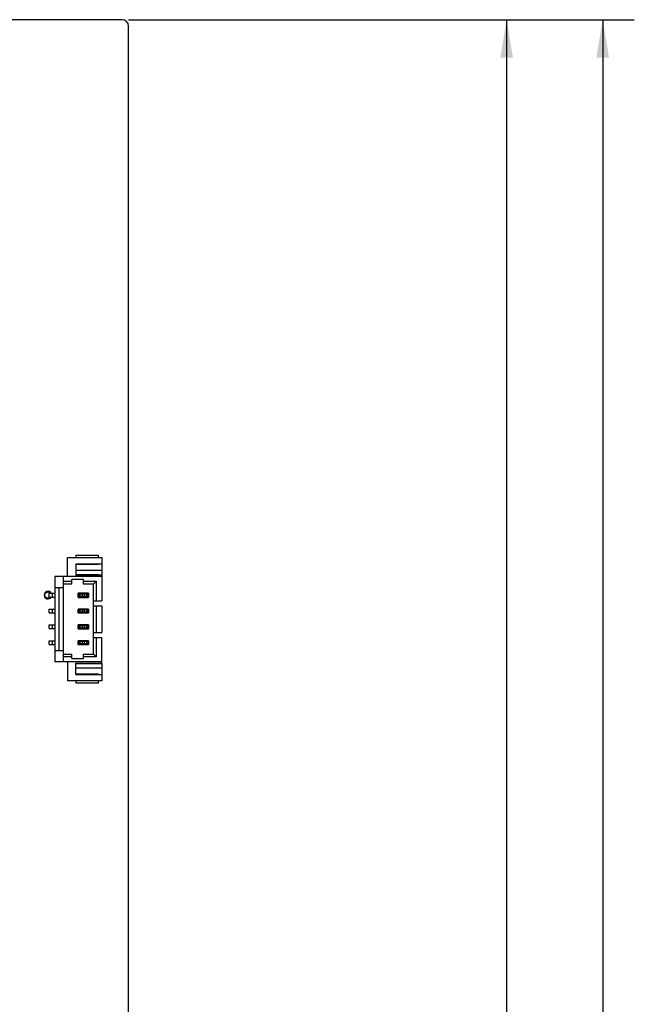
# Model space of a CAD drawing. Header units: millimetres. Extents: x 101 to 446, y 77 to 368.
# Tile 6 of 11: x 269 to 318, y 229 to 307. Entities that reach past the tile are written whole.
import ezdxf
from ezdxf.enums import TextEntityAlignment as Align

# ---------------------------------------------------------------- set-up
doc = ezdxf.new("R2010")
doc.units = ezdxf.units.MM
doc.header["$LTSCALE"] = 32.67
doc.layers.get('0').update_dxf_attribs({"linetype": 'CONTINUOUS'})
doc.layers.add('00_COMPONENTS', color=7, linetype='CONTINUOUS')
doc.layers.add('51__DRAFT_DIMS', color=7, linetype='CONTINUOUS')
doc.styles.get("Standard").update_dxf_attribs({"font": 'simfang.ttf'})
doc.dimstyles.new('DIMSTYLE_1', dxfattribs={"dimtxt": 3, "dimasz": 3, "dimexe": 2.5, "dimexo": 0.5, "dimgap": 0.75, "dimtad": 1, "dimdec": 1, "dimdsep": 46, "dimtxsty": 'STANDARD', "dimblk": '_FILLED', "dimblk1": '_FILLED', "dimblk2": '_FILLED', "dimcen": 0.09, "dimclrt": 3, "dimazin": 2, "dimtp": 0.5, "dimtm": 0.5, "dimtfac": 1, "dimtdec": 1, "dimtofl": 0, "dimtmove": 0, "dimatfit": 3, "dimldrblk": '_FILLED', "dimfxl": 1, "dimtolj": 1, "dimarcsym": 0})

# ---------------------------------------------------------------- blocks, each defined once
blk = doc.blocks.new('_FILLED')
at = {"color": 0, "linetype": 'ByBlock'}
blk.add_solid([(0, 0), (-1, 0.167), (-1, -0.167)], dxfattribs=at)
blk = doc.blocks.new('*D1')
at = {"layer": '51__DRAFT_DIMS', "color": 4, "transparency": 16777216}
for p, q in [((277.806, 306.645), (317.811, 306.645)), ((315.311, 306.645), (315.311, 216.155)), ((315.311, 125.665), (315.311, 216.155)), ((186.196, 125.665), (317.811, 125.665))]:
    blk.add_line(p, q, dxfattribs=at)
at = {"layer": '51__DRAFT_DIMS', "color": 4, "transparency": 16777216, "xscale": 3, "yscale": 3, "zscale": 3}
for p, rotation in [((315.311, 306.645), 90), ((315.311, 125.665), 270)]:
    blk.add_blockref('_FILLED', p, dxfattribs=dict(at, rotation=rotation))
at = {"layer": '51__DRAFT_DIMS', "color": 3, "transparency": 16777216}
blk.add_text('181', height=3, rotation=90, dxfattribs=at).set_placement((314.561, 216.155), align=Align.CENTER)
blk = doc.blocks.new('*D2')
at = {"layer": '51__DRAFT_DIMS', "color": 4, "transparency": 16777216}
for p, q in [((277.806, 306.645), (310.212, 306.645)), ((307.712, 306.645), (307.712, 221.87)), ((307.712, 137.095), (307.712, 221.87)), ((287.028, 137.095), (310.212, 137.095))]:
    blk.add_line(p, q, dxfattribs=at)
at = {"layer": '51__DRAFT_DIMS', "color": 4, "transparency": 16777216, "xscale": 3, "yscale": 3, "zscale": 3}
for p, rotation in [((307.712, 306.645), 90), ((307.712, 137.095), 270)]:
    blk.add_blockref('_FILLED', p, dxfattribs=dict(at, rotation=rotation))
at = {"layer": '51__DRAFT_DIMS', "color": 3, "transparency": 16777216}
blk.add_text('169.6', height=3, rotation=90, dxfattribs=at).set_placement((306.962, 221.87), align=Align.CENTER)

msp = doc.modelspace()

# ---------------------------------------------------------------- linework, layer by layer
at = {"layer": '00_COMPONENTS', "color": 7}
for p, q in [((277.306, 306.645), (244.341, 306.645)), ((277.806, 218.775), (277.806, 306.145)), ((272.984, 262.628), (272.984, 264.128)), ((272.984, 264.128), (275.684, 264.128)), ((273.634, 264.303), (273.634, 264.128)), ((273.634, 264.303), (275.434, 264.303)), ((275.434, 264.128), (275.434, 264.303)), ((275.684, 264.128), (275.684, 262.753)), ((273.634, 263.628), (273.634, 262.728)), ((273.634, 263.628), (275.684, 263.628)), ((273.634, 263.603), (275.434, 263.603)), ((275.434, 263.628), (275.434, 263.603)), ((271.984, 262.628), (271.984, 255.878)), ((275.684, 262.628), (271.984, 262.628)), ((272.634, 262.628), (272.634, 255.878)), ((273.334, 262.028), (273.334, 262.378)), ((274.234, 262.378), (273.334, 262.378)), ((275.433, 262.753), (273.634, 262.753)), ((273.634, 262.728), (275.684, 262.728)), ((274.234, 262.028), (274.234, 262.378)), ((275.434, 262.753), (275.684, 262.753)), ((275.684, 262.728), (275.684, 260.703)), ((272.634, 261.728), (271.984, 261.728)), ((272.334, 256.778), (272.334, 261.728)), ((272.634, 262.248), (273.334, 262.248)), ((273.334, 262.028), (272.634, 262.028)), ((274.234, 262.248), (275.254, 262.248)), ((275.034, 262.028), (274.234, 262.028)), ((275.034, 262.028), (275.254, 262.248)), ((275.034, 256.478), (275.034, 262.028)), ((275.254, 262.248), (275.254, 260.703)), ((271.532, 260.998), (271.532, 261.298)), ((271.532, 261.298), (271.984, 261.298)), ((271.532, 260.998), (271.984, 260.998)), ((271.774, 261.298), (271.774, 260.998)), ((273.825, 260.998), (273.825, 261.298)), ((273.879, 261.298), (273.825, 261.298)), ((273.825, 260.998), (274.584, 260.998)), ((273.834, 260.998), (273.834, 260.968)), ((273.834, 260.968), (274.634, 260.968)), ((273.884, 260.998), (273.884, 261.298)), ((274.644, 261.298), (273.884, 261.298)), ((273.923, 261.298), (273.985, 261.264)), ((273.985, 261.032), (273.923, 260.998)), ((274.13, 261.248), (274.338, 261.248)), ((274.338, 261.048), (274.13, 261.048)), ((274.484, 261.264), (274.545, 261.298)), ((274.545, 260.998), (274.484, 261.032)), ((274.584, 261.298), (274.584, 260.998)), ((274.589, 260.998), (274.644, 260.998)), ((274.634, 260.968), (274.634, 260.998)), ((274.644, 261.298), (274.644, 260.998)), ((271.532, 259.748), (271.532, 260.048)), ((271.532, 260.048), (271.984, 260.048)), ((271.774, 260.048), (271.774, 259.748)), ((273.825, 259.748), (273.825, 260.048)), ((273.879, 260.048), (273.825, 260.048)), ((273.884, 259.748), (273.884, 260.048)), ((274.644, 260.048), (273.884, 260.048)), ((273.923, 260.048), (273.985, 260.014)), ((274.484, 260.014), (274.545, 260.048)), ((274.584, 260.048), (274.584, 259.748)), ((274.644, 260.048), (274.644, 259.748)), ((275.034, 260.703), (275.684, 260.703)), ((275.034, 260.303), (275.684, 260.303)), ((275.254, 260.303), (275.254, 258.203)), ((275.684, 260.303), (275.684, 258.203)), ((271.532, 259.748), (271.984, 259.748)), ((273.825, 259.748), (274.584, 259.748)), ((273.834, 259.748), (273.834, 259.718)), ((274.634, 259.718), (273.834, 259.718)), ((273.985, 259.782), (273.923, 259.748)), ((274.13, 259.998), (274.338, 259.998)), ((274.338, 259.798), (274.13, 259.798)), ((274.545, 259.748), (274.484, 259.782)), ((274.589, 259.748), (274.644, 259.748)), ((274.634, 259.718), (274.634, 259.748)), ((271.532, 258.498), (271.532, 258.798)), ((271.532, 258.798), (271.984, 258.798)), ((271.532, 258.498), (271.984, 258.498)), ((271.774, 258.798), (271.774, 258.498)), ((273.825, 258.498), (273.825, 258.798)), ((273.879, 258.798), (273.825, 258.798)), ((273.825, 258.498), (274.584, 258.498)), ((273.834, 258.498), (273.834, 258.468)), ((274.634, 258.468), (273.834, 258.468)), ((273.884, 258.498), (273.884, 258.798)), ((274.644, 258.798), (273.884, 258.798)), ((273.923, 258.798), (273.985, 258.764)), ((273.985, 258.532), (273.923, 258.498)), ((274.13, 258.748), (274.338, 258.748)), ((274.338, 258.548), (274.13, 258.548)), ((274.484, 258.764), (274.545, 258.798)), ((274.545, 258.498), (274.484, 258.532)), ((274.584, 258.798), (274.584, 258.498)), ((274.589, 258.498), (274.644, 258.498)), ((274.634, 258.468), (274.634, 258.498)), ((274.644, 258.798), (274.644, 258.498)), ((275.034, 258.203), (275.684, 258.203)), ((275.034, 257.803), (275.684, 257.803)), ((275.254, 257.803), (275.254, 256.258)), ((275.684, 255.778), (275.684, 257.803)), ((271.532, 257.248), (271.532, 257.548)), ((271.532, 257.548), (271.984, 257.548)), ((271.532, 257.248), (271.984, 257.248)), ((271.774, 257.548), (271.774, 257.248)), ((273.825, 257.248), (273.825, 257.548)), ((273.879, 257.548), (273.825, 257.548)), ((273.825, 257.248), (274.584, 257.248)), ((273.834, 257.248), (273.834, 257.218)), ((274.634, 257.218), (273.834, 257.218)), ((273.884, 257.248), (273.884, 257.548)), ((274.644, 257.548), (273.884, 257.548)), ((273.923, 257.548), (273.985, 257.514)), ((273.985, 257.282), (273.923, 257.248)), ((274.13, 257.498), (274.338, 257.498)), ((274.338, 257.298), (274.13, 257.298)), ((274.484, 257.514), (274.545, 257.548)), ((274.545, 257.248), (274.484, 257.282)), ((274.584, 257.548), (274.584, 257.248)), ((274.589, 257.248), (274.644, 257.248)), ((274.634, 257.218), (274.634, 257.248)), ((274.644, 257.548), (274.644, 257.248)), ((271.984, 256.778), (272.634, 256.778)), ((272.634, 256.478), (273.334, 256.478)), ((273.334, 256.258), (272.634, 256.258)), ((273.334, 256.128), (273.334, 256.478)), ((273.334, 256.128), (274.234, 256.128)), ((274.234, 256.128), (274.234, 256.478)), ((274.234, 256.478), (275.034, 256.478)), ((275.254, 256.258), (274.234, 256.258)), ((275.254, 256.258), (275.034, 256.478)), ((275.684, 255.878), (271.984, 255.878)), ((272.984, 255.878), (272.984, 254.378)), ((273.634, 254.878), (273.634, 255.778)), ((273.634, 255.778), (275.684, 255.778)), ((273.634, 255.753), (275.433, 255.753)), ((275.434, 255.753), (275.684, 255.753)), ((275.684, 255.753), (275.684, 254.378)), ((275.434, 254.903), (273.634, 254.903)), ((273.634, 254.878), (275.684, 254.878)), ((275.434, 254.903), (275.434, 254.878)), ((275.684, 254.378), (272.984, 254.378)), ((273.634, 254.378), (273.634, 254.203)), ((273.634, 254.203), (275.434, 254.203)), ((275.434, 254.203), (275.434, 254.378))]:
    msp.add_line(p, q, dxfattribs=at)
at = {"layer": '00_COMPONENTS', "color": 4}
for p, q in [((275.684, 263.103), (273.634, 263.103)), ((273.841, 260.998), (273.841, 261.298)), ((273.891, 261.298), (273.891, 260.998)), ((273.985, 261.032), (273.985, 261.264)), ((274.13, 261.248), (274.13, 261.048)), ((274.338, 261.048), (274.338, 261.248)), ((274.484, 261.264), (274.484, 261.032)), ((274.578, 260.998), (274.578, 261.298)), ((274.628, 261.298), (274.628, 260.998)), ((273.841, 259.748), (273.841, 260.048)), ((273.891, 260.048), (273.891, 259.748)), ((273.985, 259.782), (273.985, 260.014)), ((274.484, 260.014), (274.484, 259.782)), ((274.578, 259.748), (274.578, 260.048)), ((274.628, 260.048), (274.628, 259.748)), ((274.13, 259.998), (274.13, 259.798)), ((274.338, 259.798), (274.338, 259.998)), ((273.841, 258.498), (273.841, 258.798)), ((273.891, 258.798), (273.891, 258.498)), ((273.985, 258.532), (273.985, 258.764)), ((274.13, 258.748), (274.13, 258.548)), ((274.338, 258.548), (274.338, 258.748)), ((274.484, 258.764), (274.484, 258.532)), ((274.578, 258.498), (274.578, 258.798)), ((274.628, 258.798), (274.628, 258.498)), ((273.841, 257.248), (273.841, 257.548)), ((273.891, 257.548), (273.891, 257.248)), ((273.985, 257.282), (273.985, 257.514)), ((274.13, 257.498), (274.13, 257.298)), ((274.338, 257.298), (274.338, 257.498)), ((274.484, 257.514), (274.484, 257.282)), ((274.578, 257.248), (274.578, 257.548)), ((274.628, 257.548), (274.628, 257.248)), ((273.634, 255.403), (275.684, 255.403))]:
    msp.add_line(p, q, dxfattribs=at)
at = {"layer": '00_COMPONENTS', "color": 7}
for centre, radius, start, end in [((277.306, 306.145), 0.5, 0, 90), ((271.435, 261.148), 0.3, 30, 330)]:
    msp.add_arc(centre, radius, start, end, dxfattribs=at)
for centre, start_param, end_param in [((274.13, 261.27), -2.887225, -1.570796), ((274.13, 261.027), 1.570796, 2.887225), ((274.338, 261.27), -1.570796, -0.254368), ((274.338, 261.027), 0.254368, 1.570796), ((274.13, 260.02), -2.887225, -1.570796), ((274.338, 260.02), -1.570796, -0.254368), ((274.13, 259.777), 1.570796, 2.887225), ((274.338, 259.777), 0.254368, 1.570796), ((274.13, 258.77), -2.887225, -1.570796), ((274.13, 258.527), 1.570796, 2.887225), ((274.338, 258.77), -1.570796, -0.254368), ((274.338, 258.527), 0.254368, 1.570796), ((274.13, 257.52), -2.887225, -1.570796), ((274.13, 257.277), 1.570796, 2.887225), ((274.338, 257.52), -1.570796, -0.254368), ((274.338, 257.277), 0.254368, 1.570796)]:
    msp.add_ellipse(centre, major_axis=(0.15, 0), ratio=0.142857, start_param=start_param, end_param=end_param, dxfattribs=at)
for points, knots in [([(275.433, 262.753), (275.433, 262.753), (275.434, 262.753), (275.434, 262.754), (275.434, 262.754)], [0, 0, 0, 0, 0.395902, 1, 1, 1, 1]), ([(275.434, 255.753), (275.434, 255.753), (275.434, 255.754), (275.434, 255.753), (275.433, 255.753)], [0, 0, 0, 0, 0.157395, 1, 1, 1, 1])]:
    msp.add_open_spline(points, degree=3, knots=knots, dxfattribs=at)
at = {"layer": '00_COMPONENTS', "color": 4}
for points in [[(271.185, 261.148), (271.186, 261.155), (271.187, 261.164), (271.188, 261.177), (271.189, 261.185), (271.189, 261.192), (271.19, 261.196), (271.19, 261.198), (271.19, 261.2), (271.191, 261.202), (271.191, 261.203), (271.193, 261.208), (271.195, 261.215), (271.198, 261.224), (271.201, 261.234), (271.203, 261.241), (271.205, 261.245), (271.206, 261.247), (271.206, 261.249), (271.207, 261.25), (271.208, 261.253), (271.21, 261.256), (271.215, 261.265), (271.221, 261.274), (271.226, 261.284), (271.229, 261.289), (271.231, 261.292), (271.232, 261.294), (271.233, 261.296), (271.235, 261.298), (271.238, 261.301), (271.241, 261.305), (271.246, 261.31), (271.251, 261.316), (271.257, 261.322), (271.261, 261.327), (271.264, 261.33), (271.266, 261.332), (271.267, 261.333), (271.268, 261.334), (271.27, 261.336), (271.274, 261.338), (271.28, 261.343), (271.287, 261.349), (271.295, 261.354), (271.301, 261.359), (271.305, 261.362), (271.307, 261.363), (271.308, 261.364), (271.31, 261.365), (271.312, 261.366), (271.316, 261.367), (271.325, 261.371), (271.335, 261.376), (271.345, 261.381), (271.35, 261.383), (271.353, 261.384), (271.355, 261.386), (271.358, 261.386), (271.361, 261.387), (271.365, 261.388), (271.37, 261.389), (271.376, 261.39), (271.384, 261.392), (271.392, 261.394), (271.398, 261.395), (271.402, 261.396), (271.405, 261.397), (271.407, 261.397), (271.408, 261.397), (271.41, 261.397), (271.415, 261.397), (271.423, 261.397), (271.432, 261.397), (271.442, 261.397), (271.449, 261.397), (271.454, 261.397), (271.456, 261.397), (271.458, 261.397), (271.46, 261.397), (271.462, 261.397), (271.466, 261.396), (271.476, 261.394), (271.487, 261.392), (271.498, 261.389), (271.503, 261.388), (271.506, 261.388), (271.509, 261.387), (271.511, 261.386), (271.514, 261.385), (271.518, 261.383), (271.522, 261.381), (271.528, 261.379), (271.536, 261.376), (271.543, 261.372), (271.549, 261.37), (271.553, 261.368), (271.556, 261.367), (271.557, 261.366), (271.558, 261.366), (271.56, 261.364), (271.564, 261.362), (271.57, 261.357), (271.578, 261.352), (271.586, 261.346), (271.592, 261.342), (271.596, 261.339), (271.597, 261.338), (271.599, 261.337), (271.6, 261.336), (271.602, 261.334), (271.605, 261.331), (271.609, 261.326), (271.615, 261.32), (271.624, 261.311), (271.63, 261.303), (271.635, 261.298)], [(271.635, 260.998), (271.631, 260.994), (271.624, 260.987), (271.615, 260.977), (271.61, 260.971), (271.605, 260.967), (271.603, 260.964), (271.601, 260.962), (271.6, 260.96), (271.598, 260.96), (271.597, 260.958), (271.593, 260.956), (271.587, 260.951), (271.579, 260.946), (271.571, 260.94), (271.565, 260.936), (271.561, 260.933), (271.559, 260.932), (271.558, 260.931), (271.556, 260.93), (271.554, 260.929), (271.55, 260.927), (271.541, 260.923), (271.531, 260.919), (271.52, 260.915), (271.515, 260.912), (271.512, 260.911), (271.51, 260.91), (271.508, 260.91), (271.505, 260.909), (271.501, 260.908), (271.496, 260.907), (271.489, 260.906), (271.481, 260.904), (271.473, 260.903), (271.467, 260.901), (271.463, 260.9), (271.46, 260.9), (271.459, 260.9), (271.457, 260.9), (271.455, 260.9), (271.45, 260.9), (271.443, 260.9), (271.433, 260.9), (271.423, 260.9), (271.416, 260.9), (271.411, 260.9), (271.409, 260.9), (271.407, 260.9), (271.406, 260.9), (271.403, 260.901), (271.399, 260.902), (271.389, 260.904), (271.378, 260.906), (271.368, 260.909), (271.362, 260.91), (271.359, 260.911), (271.356, 260.911), (271.354, 260.912), (271.351, 260.913), (271.348, 260.915), (271.343, 260.917), (271.337, 260.92), (271.33, 260.923), (271.322, 260.927), (271.316, 260.929), (271.313, 260.931), (271.31, 260.932), (271.309, 260.933), (271.307, 260.934), (271.306, 260.935), (271.302, 260.938), (271.296, 260.942), (271.288, 260.948), (271.28, 260.954), (271.274, 260.958), (271.27, 260.961), (271.268, 260.962), (271.267, 260.963), (271.266, 260.964), (271.264, 260.966), (271.261, 260.969), (271.255, 260.977), (271.247, 260.985), (271.24, 260.993), (271.236, 260.998), (271.234, 261), (271.232, 261.002), (271.231, 261.004), (271.23, 261.007), (271.228, 261.01), (271.225, 261.015), (271.222, 261.02), (271.218, 261.027), (271.214, 261.034), (271.211, 261.04), (271.208, 261.044), (271.207, 261.046), (271.206, 261.047), (271.206, 261.049), (271.205, 261.051), (271.204, 261.055), (271.201, 261.062), (271.198, 261.072), (271.196, 261.081), (271.193, 261.088), (271.192, 261.092), (271.191, 261.094), (271.191, 261.096), (271.19, 261.097), (271.19, 261.1), (271.19, 261.104), (271.189, 261.111), (271.188, 261.119), (271.187, 261.132), (271.186, 261.142), (271.185, 261.148)]]:
    msp.add_open_spline(points, degree=3, knots=[0, 0, 0, 0, 0.03125, 0.046875, 0.0625, 0.070312, 0.078125, 0.082031, 0.083984, 0.085938, 0.089844, 0.09375, 0.109375, 0.125, 0.140625, 0.15625, 0.160156, 0.164062, 0.166016, 0.167969, 0.171875, 0.179688, 0.1875, 0.21875, 0.234375, 0.242188, 0.246094, 0.25, 0.253906, 0.257812, 0.265625, 0.273438, 0.28125, 0.296875, 0.3125, 0.320312, 0.328125, 0.332031, 0.333984, 0.335938, 0.339844, 0.34375, 0.359375, 0.375, 0.390625, 0.40625, 0.410156, 0.414062, 0.416016, 0.417969, 0.421875, 0.429688, 0.4375, 0.46875, 0.484375, 0.492188, 0.496094, 0.5, 0.503906, 0.507812, 0.515625, 0.523438, 0.53125, 0.546875, 0.5625, 0.570312, 0.578125, 0.582031, 0.583984, 0.585938, 0.589844, 0.59375, 0.609375, 0.625, 0.640625, 0.65625, 0.660156, 0.664062, 0.666016, 0.667969, 0.671875, 0.679688, 0.6875, 0.71875, 0.734375, 0.742188, 0.746094, 0.75, 0.753906, 0.757812, 0.765625, 0.773438, 0.78125, 0.796875, 0.8125, 0.820312, 0.828125, 0.832031, 0.833984, 0.835938, 0.839844, 0.84375, 0.859375, 0.875, 0.890625, 0.90625, 0.910156, 0.914062, 0.916016, 0.917969, 0.921875, 0.929688, 0.9375, 0.953125, 0.96875, 1, 1, 1, 1], dxfattribs=at)

# ---------------------------------------------------------------- dimensions: what is measured, and where the dimension line sits
at = {"layer": '51__DRAFT_DIMS', "color": 4}
for base, p1, p2, angle, picture, middle in [((315.311, 125.665), (277.306, 306.645), (185.696, 125.665), 270, '*D1', (315.311, 216.149)), ((307.711721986, 306.645038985), (286.528458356, 137.095038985), (277.305565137, 306.645038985), 90, '*D2', (307.711721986, 221.975511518))]:
    dim = msp.add_linear_dim(base=base, p1=p1, p2=p2, angle=angle, dimstyle='DIMSTYLE_1', dxfattribs=at)
    dim.commit()
    dim.dimension.update_dxf_attribs({"geometry": picture, "text_midpoint": middle, "dimtype": 160})

doc.saveas('drawing.dxf')
